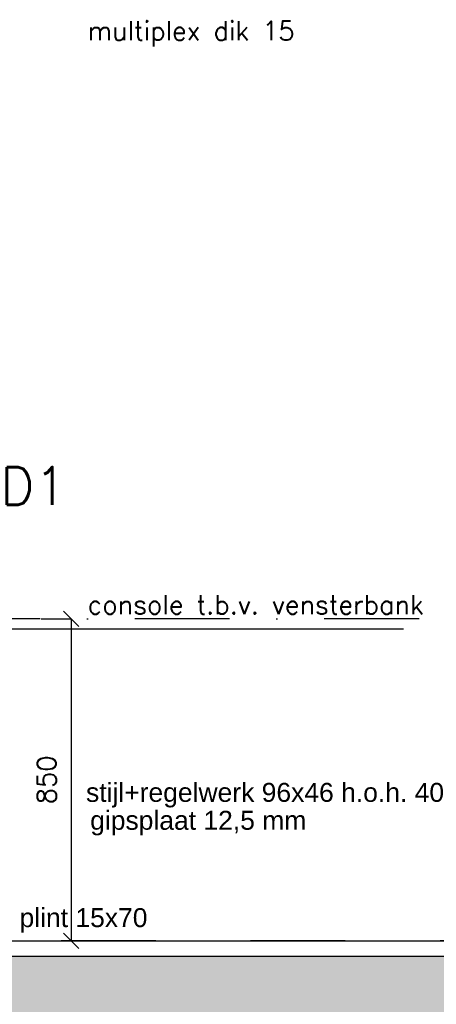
# Model space of a CAD drawing. Extents: x 98997 to 245130, y 18007 to 138999.
# Tile 24 of 58: x 104984 to 106084, y 99128 to 101727. Entities that reach past the tile are written whole.
import ezdxf
from ezdxf.enums import TextEntityAlignment as Align

# ---------------------------------------------------------------- set-up
doc = ezdxf.new("R2010")
doc.units = 0
doc.header["$LTSCALE"] = 20
doc.header["$MEASUREMENT"] = 0
doc.header["$PDSIZE"] = -1
doc.linetypes.add('DASHDOT', pattern=[25, 12.5, -6.25, 0, -6.25])
doc.linetypes.add('DD1', pattern=[2.66667, 1.66667, -0.5, 0, -0.5])
doc.layers.get('0').update_dxf_attribs({"linetype": 'CONTINUOUS'})
doc.layers.get('DEFPOINTS').update_dxf_attribs({"linetype": 'CONTINUOUS'})
for name, color, linetype in [('_DETAILNUMMERSTEKST', 4, 'CONTINUOUS'), ('A--A23--_F--3-', 9, 'CONTINUOUS'), ('A--L21--_F-23-', 4, 'CONTINUOUS'), ('A--L23--', 7, 'CONTINUOUS'), ('A--L23--_F--3-', 7, 'CONTINUOUS'), ('A--M$1A-_F123-', 1, 'CONTINUOUS'), ('A--T$1A-_F123_20', 1, 'CONTINUOUS'), ('A--T01A-25_TEKST', 2, 'CONTINUOUS'), ('STRAMIEN', 8, 'DD1')]:
    doc.layers.add(name, color=color, linetype=linetype)
doc.styles.add('ALFA-0_25', font='ROMANS')
doc.styles.add('EB2', font='ARIAL.TTF')
doc.styles.add('HIEMSTRA', font='romans.shx')
doc.dimstyles.new('STANDARD$0', dxfattribs={"dimscale": 50, "dimtxt": 2.5, "dimasz": 2, "dimexe": 2, "dimexo": 0, "dimgap": 2, "dimtad": 1, "dimdec": 0, "dimzin": 0, "dimdsep": 46, "dimtxsty": 'ALFA-0_25', "dimblk1": 'OBLIQUE', "dimblk2": 'OBLIQUE', "dimsah": 1, "dimcen": -3, "dimdle": 2, "dimclrd": 1, "dimclre": 1, "dimclrt": 2, "dimadec": 0, "dimazin": 0, "dimtfac": 0.666667, "dimtofl": 0, "dimtmove": 2, "dimatfit": 3, "dimldrblk": 'OBLIQUE', "dimfxl": 0, "dimtvp": 0.833333, "dimtolj": 1, "dimtzin": 0, "dimarcsym": 0})

# ---------------------------------------------------------------- blocks, each defined once
blk = doc.blocks.new('*U379')
at = {"layer": 'A--L23--_F--3-', "color": 2, "linetype": 'Continuous'}
blk.add_lwpolyline([(0, 0), (0, 20), (12906.5, 20), (12906.5, 0)], dxfattribs=at)
blk = doc.blocks.new('_OBLIQUE')
at = {"color": 0, "linetype": 'ByBlock'}
blk.add_line((-0.5, -0.5), (0.5, 0.5), dxfattribs=at)
blk = doc.blocks.new('*D242')
at = {"color": 1, "linetype": 'ByBlock'}
for p, q in [((105040.9, 100145.9), (105120, 100145.9)), ((105120, 100145.9), (105120, 99295.9)), ((105040.9, 99295.9), (105120, 99295.9))]:
    blk.add_line(p, q, dxfattribs=at)
at = {"layer": 'DEFPOINTS', "color": 0, "linetype": 'ByBlock'}
for p in [(105040.9, 100145.9), (105040.9, 99295.9), (105120, 99295.9)]:
    blk.add_point(p, dxfattribs=at)
at = {"color": 1, "linetype": 'ByBlock', "xscale": 40, "yscale": 40, "zscale": 40}
for p, rotation in [((105120, 100145.9), 90), ((105120, 99295.9), 270)]:
    blk.add_blockref('_OBLIQUE', p, dxfattribs=dict(at, rotation=rotation))
at = {"color": 2, "linetype": 'ByBlock', "insert": (105055, 99720.9), "char_height": 50, "attachment_point": 5, "rotation": 90, "style": 'ALFA-0_25'}
blk.add_mtext('\\A1;850', dxfattribs=at)

msp = doc.modelspace()

# ---------------------------------------------------------------- hatches: boundary and pattern name
at = {"layer": 'A--A23--_F--3-'}
h = msp.add_hatch(dxfattribs=at)
h.set_pattern_fill('ALFABET', color=256, scale=20, angle=1, style=0, pattern_type=2)
h.set_pattern_definition([(134, (189167.4, 3500), (86.32078, 83.359), []), (129, (189167.41, 3500), (-143.64922, -10.04493), [15, -165]), (184, (189167.4, 3500), (30.37155, 149.9312), [12, -132]), (78.5486, (189155.44, 3499.16), (-113.27778, 139.88618), [12.74804, -140.22842]), (132.8158, (189168.1, 3540), (-213.99344, -29.37358), [22.5, -247.5]), (82.3644, (189150.27, 3537.55), (-183.50393, 198.05632), [19.12206, -210.3426]), (187.8158, (189168.1, 3540), (-183.50378, 198.05647), [18, -198]), (158, (189147.93, 3530.34), (-120.76856, -78.42802), [15, -165]), (213, (189147.93, 3530.34), (-46.12453, 145.8572), [12, -132]), (107.5486, (189137.87, 3523.81), (-166.89315, 67.42906), [12.74804, -140.22842]), (141.5, (189167.406, 3500), (-1.26964, 66.611074), [0, -130.4, 0, -134, 0, -132.5]), (171.5, (189167.406, 3500), (-51.229207, 79.788568), [0, -76.4, 0, -127.4, 0, -50.5]), (211.5, (189212, 3499.22), (-106.826954, -2.64699), [0, -50, 0, -156, 0, -207]), (221.5, (189232, 3498.87), (-116.270055, 22.05355), [0, -65, 0, -103.6, 0, -147]), (221.5, (189232, 3498.87), (-116.270055, 22.05355), [0, -65, 0, -103.6, 0, -147])])
h.paths.add_polyline_path([(117532.2, 99005.9), (104445.7, 99005.9), (104445.8, 99255.9), (117532.2, 99255.9)])

# ---------------------------------------------------------------- linework, layer by layer
at = {"layer": 'A--L21--_F-23-', "linetype": 'Continuous'}
msp.add_lwpolyline([(117532.2, 99005.9), (104445.7, 99005.9), (104445.8, 99255.9), (117532.2, 99255.9)], close=True, dxfattribs=at)
at = {"layer": 'A--T01A-25_TEKST'}
msp.add_line((104654.7, 100119), (105997.1, 100119), dxfattribs=at)
at = {"layer": 'STRAMIEN', "linetype": 'DASHDOT'}
for p, q in [((108538.8, 100145.9), (99354.7, 100145.9)), ((133349.2, 99295.9), (99354.7, 99295.9))]:
    msp.add_line(p, q, dxfattribs=at)

# ---------------------------------------------------------------- block references
at = {"layer": 'A--L23--'}
msp.add_blockref('*U379', (104548.2, 99275.9), dxfattribs=at)

# ---------------------------------------------------------------- texts
at = {"layer": '_DETAILNUMMERSTEKST', "style": 'HIEMSTRA'}
msp.add_text('D1', height=100, dxfattribs=at).set_placement((104932.8, 100446.3))
at = {"layer": 'A--T$1A-_F123_20', "style": 'EB2'}
for s, p in [('stijl+regelwerk 96x46 h.o.h. 400mm', (106259.7, 99662.8)), ('gipsplaat 12,5 mm', (105740.8, 99589.1))]:
    msp.add_text(s, height=50, dxfattribs=at).set_placement(p, align=Align.RIGHT)
msp.add_text('plint 15x70', height=50, dxfattribs=at).set_placement((104983.6, 99332.2))
at = {"layer": 'A--T01A-25_TEKST', "style": 'HIEMSTRA'}
for s, p in [('multiplex dik 15', (105163.5, 101672.7)), ('console t.b.v. vensterbank', (105163.5, 100158.3))]:
    msp.add_text(s, height=50, dxfattribs=at).set_placement(p)

# ---------------------------------------------------------------- dimensions: what is measured, and where the dimension line sits
at = {"layer": 'A--M$1A-_F123-'}
dim = msp.add_linear_dim(base=(105120, 99295.9), p1=(105040.9, 100145.9), p2=(105040.9, 99295.9), angle=90, dimstyle='STANDARD$0', override={"dimscale": 20, "dimexe": 0, "dimexo": 0, "dimcen": 0, "dimdle": 0, "dimclrt": 2, "dimtfac": 0.75, "dimtvp": 1.5}, dxfattribs=at)
dim.commit()
dim.dimension.update_dxf_attribs({"geometry": '*D242', "text_midpoint": (105055, 99720.9)})

doc.saveas('drawing.dxf')
